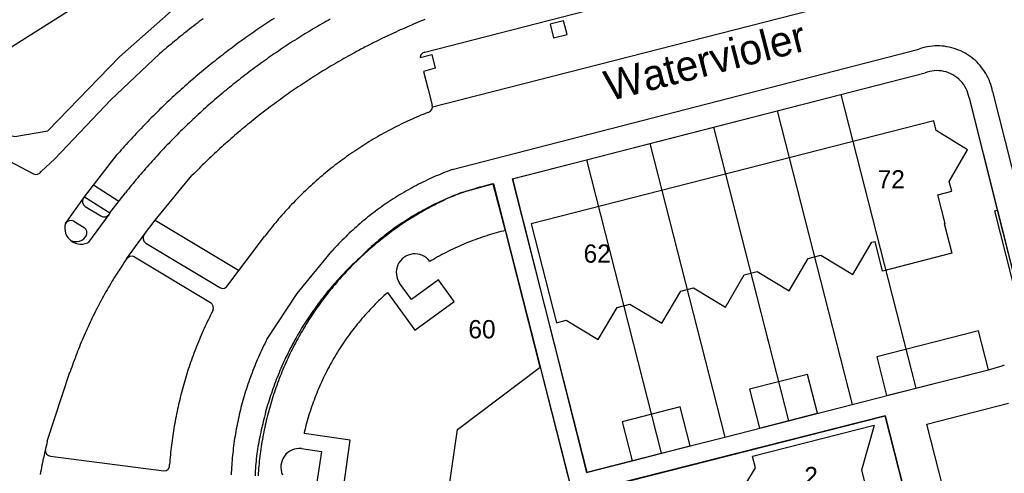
# Model space of a CAD drawing. Extents: x 123992 to 125854, y 449108 to 451911.
# Tile 105 of 175: x 125403 to 125484, y 450551 to 450588. Entities that reach past the tile are written whole.
import ezdxf
from ezdxf.enums import TextEntityAlignment as Align

# ---------------------------------------------------------------- set-up
doc = ezdxf.new("R2010")
doc.units = 0
for name, color, linetype in [('DEFAULT_113', 2, 'CONTINUOUS'), ('DEFAULT_117', 3, 'CONTINUOUS'), ('DEFAULT_21', 8, 'CONTINUOUS'), ('DEFAULT_4', 1, 'CONTINUOUS'), ('DEFAULT_5', 1, 'CONTINUOUS'), ('DEFAULT_79', 9, 'CONTINUOUS'), ('DEFAULT_80', 9, 'CONTINUOUS'), ('DEFAULT_99', 9, 'CONTINUOUS')]:
    doc.layers.add(name, color=color, linetype=linetype)

msp = doc.modelspace()

# ---------------------------------------------------------------- linework, layer by layer
at = {"layer": 'DEFAULT_21'}
for points in [[(125481.189, 450581.715), (125481.149, 450581.911), (125481.095, 450582.103), (125481.026, 450582.291), (125480.944, 450582.473), (125480.848, 450582.649), (125480.74, 450582.817), (125480.619, 450582.976), (125480.486, 450583.126), (125480.343, 450583.265), (125480.19, 450583.394), (125480.027, 450583.51), (125479.856, 450583.614), (125479.678, 450583.705), (125479.494, 450583.783), (125479.304, 450583.846), (125479.11, 450583.895), (125478.913, 450583.93), (125478.714, 450583.949), (125478.515, 450583.954), (125478.315, 450583.944), (125478.117, 450583.918), (125477.921, 450583.878), (125477.728, 450583.824), (125477.59, 450583.775)], [(125470.659, 450581.995), (125477.59, 450583.775)], [(125465.43, 450580.652), (125470.659, 450581.995)], [(125470.659, 450581.995), (125476.814, 450557.872)], [(125481.189, 450581.715), (125485.775, 450563.532)], [(125460.2, 450579.308), (125465.43, 450580.652)], [(125465.43, 450580.652), (125471.582, 450556.535)], [(125454.969, 450577.964), (125460.2, 450579.308)], [(125460.2, 450579.308), (125466.35, 450555.199)], [(125449.739, 450576.621), (125454.969, 450577.964)], [(125454.969, 450577.964), (125461.118, 450553.862)], [(125443.646, 450575.056), (125449.739, 450576.621)], [(125449.739, 450576.621), (125455.886, 450552.526)], [(125443.646, 450575.056), (125449.792, 450550.97), (125455.886, 450552.526)], [(125442.118, 450574.665), (125441.923, 450574.621), (125441.728, 450574.574), (125441.534, 450574.526), (125441.341, 450574.477), (125441.147, 450574.425), (125440.954, 450574.372), (125440.762, 450574.317), (125440.57, 450574.261), (125440.379, 450574.202), (125440.188, 450574.142), (125439.998, 450574.081), (125439.808, 450574.017), (125439.619, 450573.952), (125439.431, 450573.885), (125439.243, 450573.817), (125439.056, 450573.746), (125438.869, 450573.675), (125438.683, 450573.601), (125438.498, 450573.526), (125438.313, 450573.449), (125438.129, 450573.37), (125437.946, 450573.29), (125437.763, 450573.208), (125437.582, 450573.125), (125437.401, 450573.04), (125437.22, 450572.953), (125437.041, 450572.865), (125436.862, 450572.775), (125436.684, 450572.683), (125436.507, 450572.59), (125436.331, 450572.496), (125436.156, 450572.399), (125435.982, 450572.301), (125435.808, 450572.202), (125435.635, 450572.101), (125435.464, 450571.998), (125435.293, 450571.894), (125435.123, 450571.789), (125434.954, 450571.682), (125434.786, 450571.573), (125434.619, 450571.463), (125434.453, 450571.351), (125434.288, 450571.238), (125434.124, 450571.124), (125433.961, 450571.008), (125433.8, 450570.89), (125433.639, 450570.771), (125433.479, 450570.651), (125433.32, 450570.529), (125433.163, 450570.406), (125433.006, 450570.281), (125432.851, 450570.155), (125432.697, 450570.028), (125432.544, 450569.899), (125432.392, 450569.769), (125432.241, 450569.637), (125432.092, 450569.505), (125431.944, 450569.37), (125431.797, 450569.235), (125431.651, 450569.098), (125431.506, 450568.96), (125431.363, 450568.82), (125431.24, 450568.699)], [(125442.118, 450574.665), (125455.243, 450523.234)], [(125431.24, 450568.699), (125431.092, 450568.564), (125430.945, 450568.429), (125430.799, 450568.292), (125430.655, 450568.154), (125430.511, 450568.015), (125430.368, 450567.875), (125430.226, 450567.733), (125430.086, 450567.591), (125429.946, 450567.448), (125429.808, 450567.304), (125429.67, 450567.158), (125429.534, 450567.012), (125429.399, 450566.864), (125429.265, 450566.716), (125429.132, 450566.567), (125429, 450566.416), (125428.87, 450566.265), (125428.74, 450566.112), (125428.612, 450565.959), (125428.484, 450565.805), (125428.358, 450565.65), (125428.233, 450565.493), (125428.11, 450565.336), (125427.987, 450565.178), (125427.866, 450565.019), (125427.746, 450564.859), (125427.627, 450564.699), (125427.509, 450564.537), (125427.392, 450564.374), (125427.277, 450564.211), (125427.163, 450564.047), (125427.05, 450563.882), (125426.938, 450563.716), (125426.828, 450563.549), (125426.719, 450563.381), (125426.611, 450563.213), (125426.505, 450563.044), (125426.399, 450562.873), (125426.295, 450562.703), (125426.192, 450562.531), (125426.091, 450562.359), (125425.991, 450562.186), (125425.892, 450562.012), (125425.794, 450561.837), (125425.698, 450561.662), (125425.603, 450561.486), (125425.51, 450561.309), (125425.417, 450561.132), (125425.327, 450560.953), (125425.237, 450560.775), (125425.149, 450560.595), (125425.062, 450560.415), (125424.976, 450560.234), (125424.892, 450560.053), (125424.809, 450559.871), (125424.728, 450559.688), (125424.648, 450559.505), (125424.569, 450559.321), (125424.492, 450559.137), (125424.416, 450558.951), (125424.341, 450558.766), (125424.268, 450558.58), (125424.196, 450558.393), (125424.126, 450558.206), (125424.057, 450558.018), (125423.99, 450557.83), (125423.923, 450557.641), (125423.859, 450557.452), (125423.796, 450557.262), (125423.734, 450557.072), (125423.673, 450556.881), (125423.614, 450556.69), (125423.557, 450556.499), (125423.501, 450556.307), (125423.446, 450556.114), (125423.393, 450555.921), (125423.341, 450555.728), (125423.291, 450555.535), (125423.242, 450555.341), (125423.194, 450555.146), (125423.148, 450554.952), (125423.104, 450554.757), (125423.078, 450554.64)], [(125482.769, 450559.393), (125483.708, 450559.644)], [(125483.708, 450559.644), (125483.898, 450559.708), (125484.083, 450559.784)], [(125476.814, 450557.872), (125482.769, 450559.393)], [(125471.582, 450556.535), (125476.814, 450557.872)], [(125466.35, 450555.199), (125471.582, 450556.535)], [(125475.809, 450549.698), (125474.298, 450555.615), (125450.088, 450549.459), (125451.609, 450543.513)], [(125461.118, 450553.862), (125466.35, 450555.199)], [(125423.078, 450554.64), (125423.031, 450554.446), (125422.986, 450554.251), (125422.943, 450554.055), (125422.903, 450553.86), (125422.864, 450553.663), (125422.827, 450553.467), (125422.792, 450553.27), (125422.759, 450553.073), (125422.728, 450552.875), (125422.699, 450552.677), (125422.672, 450552.479), (125422.647, 450552.281), (125422.624, 450552.082), (125422.603, 450551.883), (125422.584, 450551.684), (125422.567, 450551.485), (125422.552, 450551.285), (125422.54, 450551.086), (125422.529, 450550.886), (125422.52, 450550.686)], [(125455.886, 450552.526), (125461.118, 450553.862)]]:
    msp.add_lwpolyline(points, dxfattribs=at)
at = {"layer": 'DEFAULT_4'}
for points in [[(125481.047, 450577.448), (125478.492, 450579.034), (125478.29, 450579.827), (125445.217, 450571.37), (125447.29, 450563.244), (125448.085, 450563.448), (125450.714, 450561.867), (125452.263, 450564.513), (125453.316, 450564.787), (125455.945, 450563.207), (125457.494, 450565.853), (125458.55, 450566.126), (125461.177, 450564.542), (125462.719, 450567.19), (125463.773, 450567.455), (125466.406, 450565.882), (125467.958, 450568.525), (125469.011, 450568.789), (125471.639, 450567.216), (125473.189, 450569.858), (125473.456, 450569.927)], [(125479.132, 450571.387), (125479.209, 450571.407), (125478.607, 450573.746), (125479.767, 450574.045), (125479.562, 450574.836), (125481.047, 450577.448)], [(125479.132, 450571.387), (125479.757, 450568.956), (125474.082, 450567.496), (125473.456, 450569.927)], [(125443.093, 450570.827), (125442.899, 450570.779), (125442.705, 450570.73), (125442.512, 450570.679), (125442.319, 450570.626), (125442.126, 450570.571), (125441.935, 450570.515), (125441.743, 450570.456), (125441.552, 450570.396), (125441.362, 450570.335), (125441.172, 450570.271), (125440.983, 450570.206), (125440.795, 450570.139), (125440.607, 450570.071), (125440.42, 450570.001), (125440.233, 450569.929), (125440.047, 450569.855), (125439.862, 450569.78), (125439.677, 450569.703), (125439.493, 450569.624), (125439.31, 450569.544), (125439.128, 450569.462), (125438.946, 450569.378), (125438.765, 450569.293), (125438.585, 450569.206), (125438.406, 450569.117), (125438.227, 450569.027), (125438.05, 450568.935), (125437.873, 450568.842), (125437.697, 450568.747), (125437.522, 450568.65), (125437.347, 450568.552), (125437.174, 450568.452), (125437.002, 450568.351), (125436.885, 450568.281)], [(125456.077, 450500), (125455.515, 450502.208), (125449.587, 450500.698), (125447.29, 450509.701), (125453.214, 450511.217), (125452.397, 450514.412), (125446.472, 450512.897), (125444.155, 450521.97), (125450.062, 450523.48), (125449.244, 450526.676), (125443.327, 450525.163), (125441.02, 450534.179), (125446.927, 450535.69), (125446.111, 450538.887), (125440.202, 450537.381), (125439.025, 450542.003), (125449.729, 450544.725), (125448.666, 450548.916), (125437.961, 450546.189), (125439.153, 450554.484), (125445.953, 450559.589), (125443.093, 450570.827)], [(125436.885, 450568.281), (125436.757, 450568.434), (125436.609, 450568.569), (125436.446, 450568.684), (125436.269, 450568.777), (125436.081, 450568.845), (125435.886, 450568.889), (125435.687, 450568.907), (125435.487, 450568.898), (125435.29, 450568.864), (125435.1, 450568.804), (125434.918, 450568.72), (125434.75, 450568.613), (125434.596, 450568.485), (125434.461, 450568.337), (125434.346, 450568.174), (125434.253, 450567.997), (125434.185, 450567.809), (125434.141, 450567.614), (125434.123, 450567.415), (125434.131, 450567.215), (125434.165, 450567.019), (125434.225, 450566.828), (125434.309, 450566.646), (125434.391, 450566.513)], [(125433.407, 450565.725), (125435.662, 450562.631), (125438.89, 450564.987), (125437.581, 450566.779), (125435.377, 450565.166), (125434.391, 450566.513)], [(125433.407, 450565.725), (125433.258, 450565.592), (125433.11, 450565.457), (125432.964, 450565.321), (125432.819, 450565.183), (125432.675, 450565.044), (125432.532, 450564.904), (125432.39, 450564.763), (125432.25, 450564.62), (125432.111, 450564.476), (125431.974, 450564.331), (125431.837, 450564.185), (125431.702, 450564.037), (125431.569, 450563.888), (125431.437, 450563.738), (125431.306, 450563.587), (125431.176, 450563.435), (125431.048, 450563.281), (125430.921, 450563.126), (125430.796, 450562.971), (125430.672, 450562.814), (125430.55, 450562.655), (125430.429, 450562.496), (125430.309, 450562.336), (125430.191, 450562.175), (125430.074, 450562.012), (125429.959, 450561.849), (125429.845, 450561.684), (125429.733, 450561.519), (125429.622, 450561.352), (125429.513, 450561.184), (125429.405, 450561.016), (125429.299, 450560.846), (125429.195, 450560.676), (125429.092, 450560.505), (125428.99, 450560.332), (125428.89, 450560.159), (125428.792, 450559.985), (125428.695, 450559.81), (125428.6, 450559.634), (125428.506, 450559.457), (125428.414, 450559.28), (125428.324, 450559.101), (125428.235, 450558.922), (125428.148, 450558.742), (125428.062, 450558.561), (125427.978, 450558.38), (125427.896, 450558.197), (125427.815, 450558.014), (125427.737, 450557.831), (125427.659, 450557.646), (125427.584, 450557.461), (125427.51, 450557.275), (125427.438, 450557.089), (125427.367, 450556.901), (125427.298, 450556.714), (125427.231, 450556.525), (125427.166, 450556.336), (125427.102, 450556.147), (125427.04, 450555.957), (125426.98, 450555.766), (125426.921, 450555.575), (125426.864, 450555.383), (125426.809, 450555.191), (125426.756, 450554.998), (125426.704, 450554.805), (125426.655, 450554.611), (125426.607, 450554.417), (125426.56, 450554.222), (125426.544, 450554.152)], [(125482.769, 450559.393), (125481.955, 450562.578), (125473.6, 450560.457), (125474.412, 450557.265), (125482.769, 450559.393)], [(125468.718, 450555.812), (125467.899, 450559.002), (125463.153, 450557.786), (125463.975, 450554.594), (125468.718, 450555.812)], [(125473.38, 450554.822), (125472.338, 450551.133), (125479.812, 450521.884), (125482.496, 450519.136), (125472.511, 450516.584), (125472.264, 450517.523), (125469.618, 450519.068), (125471.201, 450521.697), (125471.009, 450522.457), (125468.36, 450524.011), (125469.93, 450526.648), (125464.69, 450547.156), (125462.039, 450548.707), (125463.627, 450551.337), (125463.381, 450552.274)], [(125473.38, 450554.822), (125463.381, 450552.274)], [(125426.326, 450552.918), (125427.968, 450552.683), (125427.582, 450549.971), (125429.778, 450549.66), (125430.336, 450553.618), (125426.544, 450554.152)], [(125426.326, 450552.918), (125426.126, 450552.925), (125425.927, 450552.906), (125425.733, 450552.861), (125425.545, 450552.791), (125425.369, 450552.698), (125425.206, 450552.582), (125425.059, 450552.446), (125424.932, 450552.292), (125424.826, 450552.123), (125424.742, 450551.941), (125424.683, 450551.75), (125424.649, 450551.553), (125424.642, 450551.353), (125424.66, 450551.154), (125424.704, 450550.96), (125424.773, 450550.772)]]:
    msp.add_lwpolyline(points, dxfattribs=at)
at = {"layer": 'DEFAULT_5'}
msp.add_lwpolyline([(125458.267, 450553.144), (125457.439, 450556.342), (125452.686, 450555.114), (125453.518, 450551.922), (125458.267, 450553.144)], dxfattribs=at)
at = {"layer": 'DEFAULT_79'}
for points in [[(125395.512, 450581.498), (125420.717, 450597.427)], [(125437.091, 450580.971), (125470.65, 450589.558)]]:
    msp.add_lwpolyline(points, dxfattribs=at)
at = {"layer": 'DEFAULT_80'}
msp.add_lwpolyline([(125485.775, 450563.532), (125485.567, 450563.481), (125483.289, 450572.436), (125483.495, 450572.486), (125485.775, 450563.532)], dxfattribs=at)
at = {"layer": 'DEFAULT_99'}
for points in [[(125436.473, 450585.474), (125469.015, 450593.839)], [(125392.107, 450576.675), (125399.347, 450578.936), (125400.899, 450579.002), (125402.797, 450578.553), (125405.501, 450579.011), (125411.381, 450585.083), (125415.639, 450588.844)], [(125424.08, 450588.238), (125423.913, 450588.129), (125423.745, 450588.02), (125423.578, 450587.91), (125423.411, 450587.8), (125423.245, 450587.689), (125423.079, 450587.577), (125422.913, 450587.465), (125422.748, 450587.352), (125422.583, 450587.239), (125422.418, 450587.126), (125422.254, 450587.011), (125422.091, 450586.897), (125421.927, 450586.781), (125421.764, 450586.665), (125421.601, 450586.549), (125421.439, 450586.432), (125421.277, 450586.315), (125421.116, 450586.197), (125420.955, 450586.078), (125420.794, 450585.959), (125420.634, 450585.839), (125420.474, 450585.719), (125420.314, 450585.599), (125420.155, 450585.477), (125419.996, 450585.356), (125419.838, 450585.234), (125419.68, 450585.111), (125419.523, 450584.988), (125419.366, 450584.864), (125419.209, 450584.739), (125419.053, 450584.615), (125418.897, 450584.489), (125418.741, 450584.363), (125418.586, 450584.237), (125418.432, 450584.11), (125418.278, 450583.983), (125418.124, 450583.855), (125417.97, 450583.727), (125417.817, 450583.598), (125417.665, 450583.468), (125417.513, 450583.338), (125417.361, 450583.208), (125417.21, 450583.077), (125417.059, 450582.946), (125416.909, 450582.814), (125416.759, 450582.681), (125416.61, 450582.549), (125416.461, 450582.415), (125416.312, 450582.281), (125416.164, 450582.147), (125416.016, 450582.012), (125415.869, 450581.877), (125415.722, 450581.741), (125415.576, 450581.605), (125415.43, 450581.468), (125415.284, 450581.331), (125415.139, 450581.193), (125414.995, 450581.055), (125414.851, 450580.916), (125414.707, 450580.777), (125414.564, 450580.637), (125414.421, 450580.497), (125414.279, 450580.357), (125414.137, 450580.215), (125413.996, 450580.074), (125413.855, 450579.932), (125413.714, 450579.79), (125413.574, 450579.647), (125413.435, 450579.503), (125413.296, 450579.359), (125413.158, 450579.215), (125413.02, 450579.07), (125412.882, 450578.925), (125412.745, 450578.78), (125412.608, 450578.633), (125412.472, 450578.487), (125412.337, 450578.34), (125412.202, 450578.192), (125412.067, 450578.045), (125411.933, 450577.896), (125411.799, 450577.747), (125411.666, 450577.598), (125411.533, 450577.449), (125411.401, 450577.299), (125411.269, 450577.148), (125411.191, 450577.058)], [(125428.695, 450588.18), (125428.521, 450588.083), (125428.346, 450587.985), (125428.172, 450587.886), (125427.998, 450587.787), (125427.825, 450587.687), (125427.652, 450587.587), (125427.479, 450587.486), (125427.307, 450587.384), (125427.135, 450587.282), (125426.964, 450587.179), (125426.792, 450587.076), (125426.622, 450586.972), (125426.451, 450586.867), (125426.281, 450586.762), (125426.111, 450586.656), (125425.942, 450586.55), (125425.773, 450586.443), (125425.604, 450586.335), (125425.436, 450586.227), (125425.268, 450586.118), (125425.101, 450586.009), (125424.934, 450585.899), (125424.767, 450585.788), (125424.601, 450585.677), (125424.435, 450585.565), (125424.27, 450585.453), (125424.105, 450585.34), (125423.94, 450585.226), (125423.776, 450585.112), (125423.612, 450584.998), (125423.449, 450584.882), (125423.286, 450584.766), (125423.123, 450584.65), (125422.961, 450584.533), (125422.799, 450584.415), (125422.638, 450584.297), (125422.477, 450584.178), (125422.316, 450584.059), (125422.156, 450583.939), (125421.997, 450583.819), (125421.837, 450583.698), (125421.679, 450583.576), (125421.52, 450583.454), (125421.362, 450583.331), (125421.205, 450583.208), (125421.048, 450583.084), (125420.891, 450582.96), (125420.735, 450582.835), (125420.579, 450582.709), (125420.424, 450582.583), (125420.269, 450582.457), (125420.115, 450582.329), (125419.961, 450582.202), (125419.807, 450582.074), (125419.654, 450581.945), (125419.502, 450581.815), (125419.35, 450581.686), (125419.198, 450581.555), (125419.047, 450581.424), (125418.896, 450581.293), (125418.746, 450581.161), (125418.596, 450581.028), (125418.447, 450580.895), (125418.298, 450580.761), (125418.15, 450580.627), (125418.002, 450580.493), (125417.854, 450580.357), (125417.708, 450580.222), (125417.561, 450580.085), (125417.415, 450579.949), (125417.27, 450579.811), (125417.125, 450579.674), (125416.98, 450579.535), (125416.836, 450579.396), (125416.693, 450579.257), (125416.55, 450579.117), (125416.407, 450578.977), (125416.265, 450578.836), (125416.124, 450578.695), (125415.983, 450578.553), (125415.842, 450578.411), (125415.702, 450578.268), (125415.563, 450578.124), (125415.424, 450577.981), (125415.286, 450577.836), (125415.148, 450577.691), (125415.01, 450577.546), (125414.873, 450577.4), (125414.737, 450577.254), (125414.601, 450577.107), (125414.466, 450576.96), (125414.331, 450576.812), (125414.197, 450576.664), (125414.063, 450576.515), (125413.93, 450576.366), (125413.797, 450576.217), (125413.665, 450576.066), (125413.533, 450575.916), (125413.402, 450575.765), (125413.271, 450575.613), (125413.141, 450575.461), (125413.012, 450575.309), (125412.883, 450575.156), (125412.755, 450575.003), (125412.627, 450574.849), (125412.499, 450574.695), (125412.373, 450574.54), (125412.246, 450574.385), (125412.121, 450574.229), (125411.996, 450574.073), (125411.881, 450573.929)], [(125418.26, 450588.22), (125418.1, 450588.1), (125417.94, 450587.979), (125417.781, 450587.858), (125417.622, 450587.737), (125417.464, 450587.615), (125417.306, 450587.492), (125417.148, 450587.369), (125416.991, 450587.246), (125416.834, 450587.122), (125416.677, 450586.998), (125416.521, 450586.873), (125416.365, 450586.748), (125416.209, 450586.622), (125416.054, 450586.496), (125415.9, 450586.369), (125415.745, 450586.242), (125415.591, 450586.114), (125415.438, 450585.986), (125415.284, 450585.857), (125415.132, 450585.728), (125414.979, 450585.599), (125414.827, 450585.469), (125414.676, 450585.338), (125414.66, 450585.325)], [(125436.476, 450588.155), (125436.291, 450588.08), (125436.106, 450588.005), (125435.921, 450587.928), (125435.737, 450587.851), (125435.552, 450587.773), (125435.368, 450587.695), (125435.185, 450587.616), (125435.001, 450587.536), (125434.818, 450587.455), (125434.635, 450587.374), (125434.453, 450587.293), (125434.271, 450587.21), (125434.089, 450587.127), (125433.907, 450587.044), (125433.726, 450586.959), (125433.545, 450586.874), (125433.364, 450586.789), (125433.183, 450586.703), (125433.003, 450586.616), (125432.823, 450586.528), (125432.644, 450586.44), (125432.465, 450586.351), (125432.286, 450586.262), (125432.107, 450586.172), (125431.929, 450586.081), (125431.751, 450585.99), (125431.573, 450585.898), (125431.396, 450585.805), (125431.219, 450585.712), (125431.043, 450585.618), (125430.866, 450585.523), (125430.69, 450585.428), (125430.515, 450585.333), (125430.34, 450585.236), (125430.165, 450585.139), (125429.99, 450585.041), (125429.816, 450584.943), (125429.642, 450584.844), (125429.469, 450584.745), (125429.296, 450584.645), (125429.123, 450584.544), (125428.95, 450584.443), (125428.778, 450584.341), (125428.607, 450584.238), (125428.435, 450584.135), (125428.264, 450584.031), (125428.094, 450583.927), (125427.924, 450583.822), (125427.754, 450583.716), (125427.584, 450583.61), (125427.415, 450583.503), (125427.246, 450583.395), (125427.078, 450583.287), (125426.91, 450583.179), (125426.743, 450583.07), (125426.576, 450582.96), (125426.409, 450582.849), (125426.243, 450582.738), (125426.077, 450582.627), (125425.911, 450582.514), (125425.746, 450582.402), (125425.581, 450582.288), (125425.417, 450582.174), (125425.253, 450582.06), (125425.089, 450581.944), (125424.926, 450581.829), (125424.763, 450581.712), (125424.601, 450581.596), (125424.439, 450581.478), (125424.278, 450581.36), (125424.117, 450581.241), (125423.956, 450581.122), (125423.796, 450581.002), (125423.636, 450580.882), (125423.477, 450580.761), (125423.318, 450580.64), (125423.16, 450580.518), (125423.002, 450580.395), (125422.844, 450580.272), (125422.687, 450580.148), (125422.53, 450580.024), (125422.374, 450579.899), (125422.218, 450579.774), (125422.063, 450579.648), (125421.908, 450579.521), (125421.754, 450579.394), (125421.6, 450579.266), (125421.446, 450579.138), (125421.293, 450579.01), (125421.14, 450578.88), (125420.988, 450578.751), (125420.836, 450578.62), (125420.685, 450578.489), (125420.534, 450578.358), (125420.384, 450578.226), (125420.234, 450578.093), (125420.085, 450577.96), (125419.936, 450577.827), (125419.788, 450577.693), (125419.64, 450577.558), (125419.492, 450577.423), (125419.346, 450577.287), (125419.199, 450577.151), (125419.053, 450577.014), (125418.908, 450576.877), (125418.763, 450576.739), (125418.618, 450576.601), (125418.474, 450576.462), (125418.331, 450576.323), (125418.188, 450576.183), (125418.045, 450576.043), (125417.903, 450575.902), (125417.762, 450575.761), (125417.621, 450575.619), (125417.48, 450575.477), (125417.34, 450575.334), (125417.313, 450575.306)], [(125448.158, 450586.932), (125447.874, 450588.055), (125446.755, 450587.784), (125447.03, 450586.651), (125448.158, 450586.932)], [(125436.473, 450585.474), (125436.288, 450585.402), (125436.154, 450585.256), (125436.097, 450585.066), (125436.096, 450585.037)], [(125438.706, 450575.824), (125477.058, 450585.73)], [(125483.121, 450582.237), (125483.079, 450582.433), (125483.029, 450582.626), (125482.97, 450582.817), (125482.903, 450583.006), (125482.828, 450583.191), (125482.746, 450583.373), (125482.655, 450583.551), (125482.557, 450583.726), (125482.451, 450583.895), (125482.338, 450584.06), (125482.218, 450584.22), (125482.091, 450584.375), (125481.958, 450584.524), (125481.818, 450584.667), (125481.672, 450584.804), (125481.521, 450584.934), (125481.364, 450585.058), (125481.201, 450585.175), (125481.034, 450585.285), (125480.862, 450585.387), (125480.686, 450585.482), (125480.506, 450585.569), (125480.323, 450585.649), (125480.136, 450585.72), (125479.946, 450585.783), (125479.754, 450585.838), (125479.559, 450585.884), (125479.363, 450585.922), (125479.165, 450585.952), (125478.966, 450585.973), (125478.767, 450585.985), (125478.567, 450585.989), (125478.367, 450585.984), (125478.167, 450585.97), (125477.968, 450585.948), (125477.771, 450585.917), (125477.575, 450585.878), (125477.381, 450585.83), (125477.189, 450585.774), (125477.058, 450585.73)], [(125406.065, 450576.709), (125410.686, 450581.545), (125414.66, 450585.325)], [(125436.096, 450585.037), (125437.038, 450585.287), (125437.32, 450584.168), (125436.353, 450583.881), (125436.744, 450582.408)], [(125481.189, 450581.715), (125481.149, 450581.911), (125481.095, 450582.103), (125481.026, 450582.291), (125480.944, 450582.473), (125480.848, 450582.649), (125480.74, 450582.817), (125480.619, 450582.976), (125480.486, 450583.126), (125480.343, 450583.265), (125480.19, 450583.394), (125480.027, 450583.51), (125479.856, 450583.614), (125479.678, 450583.705), (125479.494, 450583.783), (125479.304, 450583.846), (125479.11, 450583.895), (125478.913, 450583.93), (125478.714, 450583.949), (125478.515, 450583.954), (125478.315, 450583.944), (125478.117, 450583.918), (125477.921, 450583.878), (125477.728, 450583.824), (125477.59, 450583.775)], [(125443.671, 450575.063), (125477.59, 450583.775)], [(125436.744, 450582.408), (125437.073, 450581.13)], [(125483.121, 450582.237), (125488.808, 450559.776)], [(125481.189, 450581.715), (125483.495, 450572.486)], [(125436.735, 450580.511), (125436.91, 450580.605), (125437.035, 450580.76), (125437.09, 450580.951), (125437.073, 450581.13)], [(125436.71, 450580.513), (125436.524, 450580.439), (125436.339, 450580.364), (125436.154, 450580.288), (125435.97, 450580.21), (125435.786, 450580.131), (125435.602, 450580.051), (125435.42, 450579.97), (125435.237, 450579.888), (125435.056, 450579.805), (125434.874, 450579.72), (125434.694, 450579.634), (125434.513, 450579.547), (125434.334, 450579.459), (125434.155, 450579.37), (125433.976, 450579.28), (125433.799, 450579.188), (125433.621, 450579.096), (125433.445, 450579.002), (125433.269, 450578.907), (125433.093, 450578.811), (125432.918, 450578.714), (125432.744, 450578.616), (125432.571, 450578.516), (125432.398, 450578.416), (125432.226, 450578.314), (125432.054, 450578.211), (125431.883, 450578.107), (125431.713, 450578.002), (125431.543, 450577.896), (125431.374, 450577.789), (125431.206, 450577.681), (125431.038, 450577.572), (125430.872, 450577.462), (125430.706, 450577.35), (125430.54, 450577.238), (125430.376, 450577.124), (125430.212, 450577.01), (125430.048, 450576.894), (125429.886, 450576.777), (125429.724, 450576.66), (125429.563, 450576.541), (125429.403, 450576.421), (125429.244, 450576.3), (125429.085, 450576.178), (125428.927, 450576.055), (125428.77, 450575.932), (125428.614, 450575.807), (125428.459, 450575.681), (125428.304, 450575.554), (125428.15, 450575.426), (125427.997, 450575.297), (125427.845, 450575.167), (125427.694, 450575.037), (125427.544, 450574.905), (125427.394, 450574.772), (125427.245, 450574.638), (125427.097, 450574.504), (125426.95, 450574.368), (125426.804, 450574.232), (125426.659, 450574.094), (125426.515, 450573.956), (125426.371, 450573.816), (125426.228, 450573.676), (125426.087, 450573.535), (125425.946, 450573.393), (125425.806, 450573.25), (125425.667, 450573.106), (125425.529, 450572.961), (125425.392, 450572.816), (125425.256, 450572.669), (125425.121, 450572.522), (125424.987, 450572.374), (125424.853, 450572.224), (125424.721, 450572.074), (125424.59, 450571.924), (125424.459, 450571.772), (125424.33, 450571.62), (125424.201, 450571.466), (125424.074, 450571.312), (125423.947, 450571.157), (125423.822, 450571.001), (125423.698, 450570.845), (125423.574, 450570.687), (125423.452, 450570.529), (125423.33, 450570.37), (125423.305, 450570.337)], [(125399.856, 450577.025), (125400.865, 450577.005), (125401.826, 450576.792), (125404.264, 450575.499)], [(125404.939, 450575.66), (125406.059, 450576.711)], [(125408.501, 450573.597), (125411.191, 450577.058)], [(125438.706, 450575.824), (125438.519, 450575.754), (125438.332, 450575.683), (125438.145, 450575.61), (125437.96, 450575.536), (125437.775, 450575.46), (125437.59, 450575.383), (125437.406, 450575.304), (125437.223, 450575.224), (125437.041, 450575.142), (125436.859, 450575.059), (125436.678, 450574.974), (125436.497, 450574.888), (125436.317, 450574.8), (125436.138, 450574.711), (125435.96, 450574.621), (125435.782, 450574.529), (125435.605, 450574.435), (125435.429, 450574.34), (125435.254, 450574.244), (125435.08, 450574.147), (125434.906, 450574.048), (125434.733, 450573.947), (125434.561, 450573.845), (125434.389, 450573.742), (125434.219, 450573.637), (125434.049, 450573.531), (125433.881, 450573.424), (125433.713, 450573.315), (125433.546, 450573.205), (125433.38, 450573.094), (125433.215, 450572.981), (125433.05, 450572.867), (125432.887, 450572.751), (125432.725, 450572.635), (125432.563, 450572.516), (125432.403, 450572.397), (125432.243, 450572.276), (125432.085, 450572.154), (125431.927, 450572.031), (125431.771, 450571.907), (125431.615, 450571.781), (125431.461, 450571.654), (125431.307, 450571.526), (125431.155, 450571.396), (125431.004, 450571.265), (125430.853, 450571.133), (125430.704, 450571), (125430.556, 450570.866), (125430.409, 450570.73), (125430.263, 450570.594), (125430.118, 450570.456), (125429.974, 450570.317), (125429.832, 450570.176), (125429.69, 450570.035), (125429.55, 450569.892), (125429.411, 450569.749), (125429.273, 450569.604), (125429.136, 450569.458), (125429.001, 450569.311), (125428.866, 450569.163), (125428.832, 450569.125)], [(125404.264, 450575.499), (125404.451, 450575.432), (125404.649, 450575.444), (125404.826, 450575.533), (125404.939, 450575.66)], [(125413.428, 450570.524), (125414.323, 450571.665), (125417.313, 450575.306)], [(125443.671, 450575.063), (125449.763, 450550.957), (125453.518, 450551.922)], [(125409.259, 450574.584), (125411.335, 450573.233)], [(125439.486, 450573.949), (125442.066, 450574.662), (125443.075, 450570.819)], [(125406.938, 450571.395), (125408.498, 450573.591)], [(125408.431, 450573.498), (125408.353, 450573.315), (125408.353, 450573.117), (125408.431, 450572.934), (125408.556, 450572.809)], [(125408.431, 450573.498), (125408.498, 450573.593), (125410.604, 450572.273), (125410.532, 450572.149)], [(125410.604, 450572.273), (125411.881, 450573.929)], [(125439.486, 450573.949), (125439.301, 450573.873), (125439.117, 450573.795), (125438.933, 450573.716), (125438.75, 450573.635), (125438.568, 450573.554), (125438.386, 450573.47), (125438.204, 450573.386), (125438.024, 450573.3), (125437.844, 450573.213), (125437.664, 450573.124), (125437.486, 450573.035), (125437.308, 450572.943), (125437.13, 450572.851), (125436.954, 450572.757), (125436.778, 450572.662), (125436.603, 450572.566), (125436.428, 450572.468), (125436.254, 450572.369), (125436.081, 450572.269), (125435.909, 450572.167), (125435.737, 450572.064), (125435.567, 450571.96), (125435.397, 450571.855), (125435.227, 450571.748), (125435.059, 450571.64), (125434.891, 450571.531), (125434.725, 450571.421), (125434.559, 450571.309), (125434.393, 450571.197), (125434.229, 450571.083), (125434.066, 450570.967), (125433.903, 450570.851), (125433.741, 450570.733), (125433.58, 450570.614), (125433.42, 450570.494), (125433.261, 450570.373), (125433.103, 450570.251), (125432.946, 450570.127), (125432.79, 450570.002), (125432.634, 450569.877), (125432.48, 450569.75), (125432.326, 450569.621), (125432.174, 450569.492), (125432.022, 450569.362), (125431.871, 450569.23), (125431.722, 450569.097), (125431.573, 450568.964), (125431.425, 450568.829), (125431.279, 450568.693), (125431.133, 450568.556), (125430.988, 450568.418), (125430.845, 450568.279), (125430.702, 450568.138), (125430.56, 450567.997), (125430.42, 450567.855), (125430.281, 450567.711), (125430.142, 450567.567), (125430.005, 450567.421), (125429.869, 450567.275), (125429.733, 450567.128), (125429.599, 450566.979), (125429.467, 450566.83), (125429.335, 450566.679), (125429.204, 450566.528), (125429.074, 450566.376), (125428.946, 450566.222), (125428.819, 450566.068), (125428.693, 450565.913), (125428.568, 450565.757), (125428.444, 450565.6), (125428.321, 450565.442), (125428.2, 450565.283), (125428.079, 450565.123), (125427.96, 450564.962), (125427.842, 450564.801), (125427.725, 450564.638), (125427.61, 450564.475), (125427.496, 450564.311), (125427.382, 450564.146), (125427.271, 450563.98), (125427.16, 450563.814), (125427.05, 450563.646), (125426.942, 450563.478), (125426.835, 450563.309), (125426.73, 450563.139), (125426.625, 450562.969), (125426.522, 450562.797), (125426.42, 450562.625), (125426.32, 450562.452), (125426.22, 450562.279), (125426.122, 450562.104), (125426.026, 450561.929), (125425.93, 450561.754), (125425.836, 450561.577), (125425.743, 450561.4), (125425.652, 450561.222), (125425.562, 450561.044), (125425.473, 450560.864), (125425.385, 450560.685), (125425.299, 450560.504), (125425.214, 450560.323), (125425.131, 450560.141), (125425.049, 450559.959), (125424.968, 450559.776), (125424.889, 450559.592), (125424.811, 450559.408), (125424.734, 450559.223), (125424.659, 450559.038), (125424.585, 450558.852), (125424.512, 450558.666), (125424.441, 450558.479), (125424.371, 450558.292), (125424.303, 450558.104), (125424.236, 450557.915), (125424.17, 450557.726), (125424.106, 450557.537), (125424.043, 450557.347), (125423.982, 450557.157), (125423.922, 450556.966), (125423.863, 450556.775), (125423.806, 450556.583), (125423.75, 450556.391), (125423.696, 450556.199), (125423.643, 450556.006), (125423.591, 450555.812), (125423.541, 450555.619), (125423.493, 450555.425), (125423.446, 450555.23), (125423.4, 450555.036), (125423.356, 450554.841), (125423.313, 450554.645), (125423.272, 450554.45), (125423.232, 450554.254), (125423.193, 450554.057), (125423.156, 450553.861), (125423.121, 450553.664), (125423.087, 450553.467), (125423.054, 450553.27), (125423.023, 450553.072), (125422.993, 450552.874), (125422.965, 450552.676), (125422.938, 450552.478), (125422.913, 450552.28), (125422.889, 450552.081), (125422.867, 450551.882), (125422.846, 450551.683), (125422.826, 450551.484), (125422.808, 450551.285), (125422.792, 450551.086), (125422.777, 450550.886), (125422.764, 450550.687)], [(125408.556, 450572.809), (125409.844, 450572.02)], [(125408.878, 450569.876), (125410.528, 450572.144)], [(125409.844, 450572.02), (125410.026, 450571.942), (125410.225, 450571.942), (125410.407, 450572.021), (125410.532, 450572.149)], [(125406.938, 450571.395), (125406.898, 450571.199), (125406.888, 450571), (125406.908, 450570.801), (125406.958, 450570.607), (125407.036, 450570.423), (125407.14, 450570.253), (125407.269, 450570.1), (125407.419, 450569.969), (125407.588, 450569.861), (125407.77, 450569.78), (125407.963, 450569.727), (125408.161, 450569.703), (125408.361, 450569.709), (125408.558, 450569.745), (125408.746, 450569.81), (125408.878, 450569.876)], [(125407.631, 450571.593), (125407.439, 450571.643), (125407.241, 450571.621), (125407.065, 450571.529), (125406.942, 450571.395)], [(125407.631, 450571.593), (125408.48, 450571.065)], [(125408.634, 450570.376), (125408.709, 450570.56), (125408.703, 450570.759), (125408.62, 450570.939), (125408.48, 450571.065)], [(125414.307, 450571.674), (125421.156, 450567.566)], [(125407.335, 450570.029), (125407.518, 450569.95), (125407.714, 450569.91), (125407.914, 450569.912), (125408.109, 450569.955), (125408.291, 450570.037), (125408.452, 450570.154), (125408.586, 450570.303), (125408.634, 450570.376)], [(125411.956, 450568.488), (125413.43, 450570.527)], [(125413.427, 450570.524), (125413.339, 450570.346), (125413.326, 450570.148), (125413.39, 450569.959), (125413.521, 450569.81), (125413.546, 450569.792)], [(125420.295, 450566.331), (125423.305, 450570.337)], [(125413.546, 450569.792), (125419.626, 450566.134)], [(125411.956, 450568.488), (125411.843, 450568.323), (125411.732, 450568.157), (125411.621, 450567.99), (125411.511, 450567.823), (125411.402, 450567.656), (125411.294, 450567.487), (125411.186, 450567.319), (125411.08, 450567.149), (125410.975, 450566.979), (125410.87, 450566.809), (125410.766, 450566.638), (125410.664, 450566.466), (125410.562, 450566.294), (125410.461, 450566.121), (125410.361, 450565.948), (125410.262, 450565.775), (125410.163, 450565.6), (125410.066, 450565.426), (125409.97, 450565.25), (125409.874, 450565.074), (125409.78, 450564.898), (125409.686, 450564.721), (125409.594, 450564.544), (125409.502, 450564.366), (125409.412, 450564.188), (125409.322, 450564.009), (125409.233, 450563.83), (125409.145, 450563.651), (125409.058, 450563.47), (125408.972, 450563.29), (125408.887, 450563.109), (125408.803, 450562.927), (125408.72, 450562.745), (125408.638, 450562.563), (125408.557, 450562.38), (125408.477, 450562.197), (125408.398, 450562.013), (125408.319, 450561.829), (125408.242, 450561.645), (125408.166, 450561.46), (125408.091, 450561.275), (125408.016, 450561.089), (125407.943, 450560.903), (125407.871, 450560.716), (125407.799, 450560.529), (125407.729, 450560.342), (125407.66, 450560.155), (125407.591, 450559.967), (125407.524, 450559.778), (125407.458, 450559.59), (125407.392, 450559.401), (125407.328, 450559.211), (125407.322, 450559.194)], [(125412.618, 450568.65), (125412.429, 450568.71), (125412.231, 450568.687), (125412.06, 450568.587), (125411.971, 450568.477)], [(125412.618, 450568.65), (125418.859, 450564.908)], [(125425.979, 450565.661), (125428.832, 450569.125)], [(125419.626, 450566.134), (125419.815, 450566.073), (125420.012, 450566.093), (125420.185, 450566.19), (125420.295, 450566.331)], [(125423.499, 450561.878), (125425.983, 450565.659)], [(125419.042, 450564.221), (125419.106, 450564.409), (125419.092, 450564.607), (125419.002, 450564.784), (125418.859, 450564.908)], [(125419.042, 450564.221), (125418.951, 450564.043), (125418.861, 450563.864), (125418.772, 450563.685), (125418.685, 450563.505), (125418.598, 450563.325), (125418.513, 450563.144), (125418.428, 450562.963), (125418.345, 450562.781), (125418.263, 450562.599), (125418.182, 450562.416), (125418.102, 450562.232), (125418.023, 450562.049), (125417.945, 450561.864), (125417.869, 450561.68), (125417.793, 450561.494), (125417.719, 450561.309), (125417.646, 450561.122), (125417.574, 450560.936), (125417.503, 450560.749), (125417.433, 450560.561), (125417.365, 450560.374), (125417.297, 450560.185), (125417.231, 450559.997), (125417.166, 450559.807), (125417.102, 450559.618), (125417.039, 450559.428), (125416.978, 450559.238), (125416.917, 450559.047), (125416.858, 450558.856), (125416.8, 450558.665), (125416.743, 450558.473), (125416.687, 450558.281), (125416.632, 450558.089), (125416.579, 450557.896), (125416.527, 450557.703), (125416.475, 450557.509), (125416.426, 450557.316), (125416.377, 450557.122), (125416.329, 450556.928), (125416.283, 450556.733), (125416.238, 450556.538), (125416.194, 450556.343), (125416.151, 450556.148), (125416.109, 450555.952), (125416.069, 450555.756), (125416.03, 450555.56), (125415.992, 450555.364), (125415.955, 450555.167), (125415.92, 450554.97), (125415.885, 450554.773), (125415.852, 450554.576), (125415.82, 450554.379), (125415.789, 450554.181), (125415.76, 450553.983), (125415.731, 450553.785), (125415.704, 450553.587), (125415.678, 450553.389), (125415.653, 450553.19), (125415.63, 450552.992), (125415.608, 450552.793), (125415.587, 450552.594), (125415.567, 450552.395), (125415.548, 450552.196), (125415.531, 450551.997), (125415.514, 450551.797), (125415.501, 450551.619)], [(125423.499, 450561.878), (125423.408, 450561.7), (125423.318, 450561.521), (125423.229, 450561.342), (125423.142, 450561.162), (125423.056, 450560.982), (125422.971, 450560.8), (125422.888, 450560.618), (125422.807, 450560.436), (125422.726, 450560.253), (125422.647, 450560.069), (125422.57, 450559.885), (125422.493, 450559.7), (125422.419, 450559.514), (125422.345, 450559.328), (125422.273, 450559.142), (125422.203, 450558.954), (125422.134, 450558.767), (125422.066, 450558.579), (125421.999, 450558.39), (125421.935, 450558.201), (125421.871, 450558.011), (125421.809, 450557.821), (125421.749, 450557.63), (125421.69, 450557.439), (125421.632, 450557.248), (125421.576, 450557.056), (125421.521, 450556.863), (125421.468, 450556.671), (125421.416, 450556.478), (125421.365, 450556.284), (125421.316, 450556.09), (125421.269, 450555.896), (125421.223, 450555.701), (125421.179, 450555.506), (125421.136, 450555.311), (125421.094, 450555.115), (125421.054, 450554.919), (125421.015, 450554.723), (125420.978, 450554.526), (125420.943, 450554.33), (125420.909, 450554.133), (125420.876, 450553.935), (125420.845, 450553.738), (125420.815, 450553.54), (125420.787, 450553.342), (125420.76, 450553.144), (125420.735, 450552.945), (125420.712, 450552.747), (125420.69, 450552.548), (125420.669, 450552.349), (125420.65, 450552.15), (125420.632, 450551.951), (125420.616, 450551.751), (125420.602, 450551.552), (125420.588, 450551.352), (125420.577, 450551.153), (125420.567, 450550.953), (125420.558, 450550.753)], [(125445.953, 450559.589), (125448.666, 450548.916)], [(125482.769, 450559.393), (125483.708, 450559.644)], [(125483.708, 450559.644), (125483.898, 450559.708), (125484.083, 450559.784)], [(125405.453, 450553.512), (125407.315, 450559.197)], [(125493.003, 450522.86), (125486.334, 450521.144), (125477.723, 450554.932), (125484.419, 450556.645)], [(125453.285, 450550.272), (125474.298, 450555.615), (125481.696, 450526.57)], [(125405.453, 450553.512), (125405.406, 450553.317), (125405.361, 450553.123), (125405.315, 450552.928), (125405.271, 450552.733), (125405.227, 450552.538), (125405.184, 450552.343), (125405.141, 450552.147), (125405.099, 450551.952), (125405.058, 450551.756), (125405.017, 450551.56), (125404.977, 450551.364), (125404.938, 450551.168), (125404.9, 450550.972), (125404.862, 450550.775)], [(125405.285, 450552.836), (125405.302, 450552.638), (125405.395, 450552.462), (125405.549, 450552.336), (125405.726, 450552.281)], [(125405.726, 450552.281), (125415.022, 450551.074)], [(125415.022, 450551.074), (125415.216, 450551.116), (125415.377, 450551.232), (125415.479, 450551.403), (125415.503, 450551.6), (125415.501, 450551.619)]]:
    msp.add_lwpolyline(points, dxfattribs=at)

# ---------------------------------------------------------------- texts
at = {"layer": 'DEFAULT_113'}
for s, p in [('72', (125474.79, 450575.03)), ('62', (125450.633, 450568.931)), ('60', (125441.167, 450562.718)), ('2', (125468.205, 450550.655))]:
    msp.add_text(s, height=1.5, dxfattribs=at).set_placement(p, align=Align.MIDDLE_CENTER)
at = {"layer": 'DEFAULT_117'}
msp.add_text('Watervioler', height=2.5, rotation=14.48103, dxfattribs=at).set_placement((125459.493, 450584.754), align=Align.MIDDLE_CENTER)

doc.saveas('drawing.dxf')
